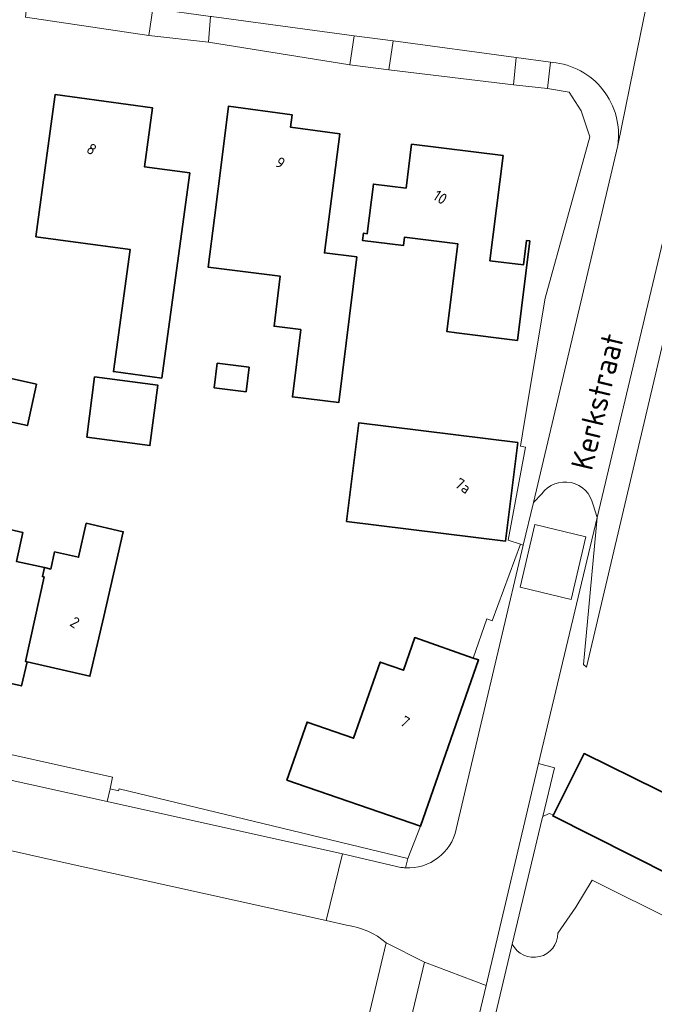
# Model space of a CAD drawing. Extents: x 184422 to 188298, y 343471 to 350189.
# Tile 156 of 256: x 186241 to 186293, y 347142 to 347222. Entities that reach past the tile are written whole.
import ezdxf
from ezdxf.enums import TextEntityAlignment as Align

# ---------------------------------------------------------------- set-up
doc = ezdxf.new("R2010")
doc.units = 0
for name, color, linetype, lineweight in [('B-WA-OG-TERREIN_CULTUURSCHEIDING-GV', 252, 'Continuous', 18), ('B-WA-OG-TERREIN_ERF-GV', 252, 'Continuous', 18), ('B-WA-OG-TOPOGRAFIE-T18', 252, 'Continuous', 18), ('B-WA-OG-WEG-GV', 252, 'Continuous', 18), ('B-WA-VH-VERHARDING_ASFALT-GV', 252, 'Continuous', 18), ('B-WA-VH-VERHARDING_BETONSTRAATSTEEN-GV', 252, 'Continuous', 18), ('B-WA-VH-VERHARDING_GESLOTEN-GV', 252, 'Continuous', 18), ('B-WA-VH-VERHARDING_HALFVERHARDING-GV', 252, 'Continuous', 18), ('B-WA-VH-VERHARDING_HALFVERHARDING_GRIND-GV', 252, 'Continuous', 18), ('B-WA-VH-VERHARDING_OPEN-GV', 252, 'Continuous', 18), ('B-WA-VH-VERHARDING_SIERBESTRATING-GV', 252, 'Continuous', 18), ('B-WA-VH-VERHARDING_STRAATBAKSTEEN-GV', 252, 'Continuous', 18), ('B-WE-OG-BEBOUWING-GV', 250, 'Continuous', 35), ('B-WE-OG-BEBOUWING-T18', 10, 'Continuous', 18)]:
    doc.layers.add(name, color=color, linetype=linetype, lineweight=lineweight)
doc.styles.add('NLCS-ISO-M1000-T18', font='NLCS-ISO.ttf', dxfattribs={"height": 1.8})
doc.styles.add('NLCS-ISO-M500-T18', font='NLCS-ISO.ttf', dxfattribs={"height": 0.9})

msp = doc.modelspace()

# ---------------------------------------------------------------- linework, layer by layer
at = {"layer": 'B-WA-OG-TERREIN_CULTUURSCHEIDING-GV', "flags": 128}
for points in [[(186266.391, 347148.342), (186244.169, 347153.272), (186234.982, 347155.331), (186232.496, 347155.88), (186226.393, 347157.229), (186222.168, 347158.156), (186222.008, 347157.389), (186216.494, 347130.955), (186216.032, 347128.741), (186242.29, 347123.45), (186243.575, 347129.811), (186261.657, 347126.13), (186261.59, 347125.825), (186262.621, 347125.614), (186263.771, 347131.625), (186264.769, 347135.779), (186269.437, 347138.756), (186271.296, 347146.533)], [(186266.391, 347148.342), (186244.169, 347153.272), (186234.982, 347155.331), (186232.496, 347155.88), (186226.393, 347157.229), (186222.168, 347158.156), (186222.008, 347157.389), (186216.494, 347130.955), (186216.032, 347128.741), (186242.29, 347123.45), (186243.575, 347129.811), (186261.657, 347126.13), (186261.59, 347125.825), (186262.621, 347125.614), (186263.771, 347131.625), (186264.769, 347135.779), (186269.437, 347138.756), (186271.296, 347146.533)], [(186266.391, 347148.342), (186244.169, 347153.272), (186234.982, 347155.331), (186232.496, 347155.88), (186226.393, 347157.229), (186222.168, 347158.156), (186222.008, 347157.389), (186216.494, 347130.955), (186216.032, 347128.741), (186242.29, 347123.45), (186243.575, 347129.811), (186261.657, 347126.13), (186261.59, 347125.825), (186262.621, 347125.614), (186263.771, 347131.625), (186264.769, 347135.779), (186269.437, 347138.756), (186271.296, 347146.533)], [(186285.259, 347147.326), (186286.723, 347149.432), (186288.061, 347151.623), (186315.203, 347138.097), (186308.599, 347122.703), (186287.003, 347134.558), (186285.19, 347131.352), (186311.915, 347116.518), (186312.133, 347117.022), (186312.581, 347118.056), (186320.206, 347135.957), (186315.163, 347138.234), (186316.5, 347141.196), (186300.967, 347148.763), (186284.855, 347156.873), (186284.904, 347156.97), (186284.56, 347157.057), (186284.041, 347156.826), (186284, 347156.654), (186281.558, 347146.421)], [(186285.259, 347147.326), (186286.723, 347149.432), (186288.061, 347151.623), (186315.203, 347138.097), (186308.599, 347122.703), (186287.003, 347134.558), (186285.19, 347131.352), (186311.915, 347116.518), (186312.133, 347117.022), (186312.581, 347118.056), (186320.206, 347135.957), (186315.163, 347138.234), (186316.5, 347141.196), (186300.967, 347148.763), (186284.855, 347156.873), (186284.904, 347156.97), (186284.56, 347157.057), (186284.041, 347156.826), (186284, 347156.654), (186281.558, 347146.421)], [(186285.259, 347147.326), (186286.723, 347149.432), (186288.061, 347151.623), (186315.203, 347138.097), (186308.599, 347122.703), (186287.003, 347134.558), (186285.19, 347131.352), (186311.915, 347116.518), (186312.133, 347117.022), (186312.581, 347118.056), (186320.206, 347135.957), (186315.163, 347138.234), (186316.5, 347141.196), (186300.967, 347148.763), (186284.855, 347156.873), (186284.904, 347156.97), (186284.56, 347157.057), (186284.041, 347156.826), (186284, 347156.654), (186281.558, 347146.421)], [(186268.056, 347147.958), (186266.391, 347148.342)], [(186268.056, 347147.958), (186266.391, 347148.342)], [(186268.056, 347147.958), (186266.391, 347148.342)]]:
    msp.add_lwpolyline(points, dxfattribs=at)
at = {"layer": 'B-WA-OG-TERREIN_CULTUURSCHEIDING-GV'}
for points in [[(186271.296, 347146.533, 0.145239), (186268.056, 347147.958)], [(186271.296, 347146.533, 0.145239), (186268.056, 347147.958)], [(186271.296, 347146.533, 0.145239), (186268.056, 347147.958)], [(186281.558, 347146.421, 0.79617), (186285.259, 347147.326)], [(186281.558, 347146.421, 0.79617), (186285.259, 347147.326)], [(186281.558, 347146.421, 0.79617), (186285.259, 347147.326)]]:
    msp.add_lwpolyline(points, format="xyb", dxfattribs=at)
at = {"layer": 'B-WA-OG-TERREIN_ERF-GV', "flags": 128}
for points in [[(186198.26, 347171.332), (186248.993, 347160.022), (186248.802, 347159.081), (186249.479, 347158.924), (186249.543, 347159.069), (186273.061, 347153.394), (186274.078, 347156.022), (186263.2, 347159.79), (186264.837, 347164.515), (186268.634, 347163.205), (186269.15, 347164.686), (186270.8, 347169.406), (186272.688, 347168.746), (186273.615, 347171.399), (186278.377, 347169.735), (186279.474, 347172.931), (186279.914, 347172.755), (186282.234, 347179.009), (186281.224, 347179.348), (186282.627, 347186.929), (186282.227, 347187.003), (186282.554, 347189.004), (186284.236, 347199.053), (186287.872, 347212.199), (186287.176, 347214.337), (186286.188, 347215.843), (186284.418, 347216.14), (186281.657, 347216.463), (186271.508, 347217.661), (186268.319, 347218.086), (186256.807, 347219.917), (186251.96, 347220.461), (186241.912, 347221.975)], [(186198.26, 347171.332), (186248.993, 347160.022), (186248.802, 347159.081), (186249.479, 347158.924), (186249.543, 347159.069), (186273.061, 347153.394), (186274.078, 347156.022), (186263.2, 347159.79), (186264.837, 347164.515), (186268.634, 347163.205), (186269.15, 347164.686), (186270.8, 347169.406), (186272.688, 347168.746), (186273.615, 347171.399), (186278.377, 347169.735), (186279.474, 347172.931), (186279.914, 347172.755), (186282.234, 347179.009), (186281.224, 347179.348), (186282.627, 347186.929), (186282.227, 347187.003), (186282.554, 347189.004), (186284.236, 347199.053), (186287.872, 347212.199), (186287.176, 347214.337), (186286.188, 347215.843), (186284.418, 347216.14), (186281.657, 347216.463), (186271.508, 347217.661), (186268.319, 347218.086), (186256.807, 347219.917), (186251.96, 347220.461), (186241.912, 347221.975)], [(186198.26, 347171.332), (186248.993, 347160.022), (186248.802, 347159.081), (186249.479, 347158.924), (186249.543, 347159.069), (186273.061, 347153.394), (186274.078, 347156.022), (186263.2, 347159.79), (186264.837, 347164.515), (186268.634, 347163.205), (186269.15, 347164.686), (186270.8, 347169.406), (186272.688, 347168.746), (186273.615, 347171.399), (186278.377, 347169.735), (186279.474, 347172.931), (186279.914, 347172.755), (186282.234, 347179.009), (186281.224, 347179.348), (186282.627, 347186.929), (186282.227, 347187.003), (186282.554, 347189.004), (186284.236, 347199.053), (186287.872, 347212.199), (186287.176, 347214.337), (186286.188, 347215.843), (186284.418, 347216.14), (186281.657, 347216.463), (186271.508, 347217.661), (186268.319, 347218.086), (186256.807, 347219.917), (186251.96, 347220.461), (186241.912, 347221.975)], [(186297.319, 347210.263), (186287.596, 347168.993), (186287.359, 347169.211), (186288.479, 347181.199), (186283.699, 347161.129), (186284.99, 347160.802), (186284.041, 347156.826), (186284.56, 347157.057), (186284.904, 347156.97), (186286.627, 347160.392), (186287.408, 347161.944), (186303.546, 347154.005)], [(186297.319, 347210.263), (186287.596, 347168.993), (186287.359, 347169.211), (186288.479, 347181.199), (186283.699, 347161.129), (186284.99, 347160.802), (186284.041, 347156.826), (186284.56, 347157.057), (186284.904, 347156.97), (186286.627, 347160.392), (186287.408, 347161.944), (186303.546, 347154.005)], [(186297.319, 347210.263), (186287.596, 347168.993), (186287.359, 347169.211), (186288.479, 347181.199), (186283.699, 347161.129), (186284.99, 347160.802), (186284.041, 347156.826), (186284.56, 347157.057), (186284.904, 347156.97), (186286.627, 347160.392), (186287.408, 347161.944), (186303.546, 347154.005)]]:
    msp.add_lwpolyline(points, dxfattribs=at)
for points in [[(186249.075, 347193.079), (186250.42, 347203.039), (186242.75, 347204.075), (186243.644, 347210.695), (186244.313, 347215.65), (186252.247, 347214.578), (186251.597, 347209.772), (186255.284, 347209.273), (186254.614, 347204.319), (186253.022, 347192.546)], [(186249.075, 347193.079), (186250.42, 347203.039), (186242.75, 347204.075), (186243.644, 347210.695), (186244.313, 347215.65), (186252.247, 347214.578), (186251.597, 347209.772), (186255.284, 347209.273), (186254.614, 347204.319), (186253.022, 347192.546)], [(186249.075, 347193.079), (186250.42, 347203.039), (186242.75, 347204.075), (186243.644, 347210.695), (186244.313, 347215.65), (186252.247, 347214.578), (186251.597, 347209.772), (186255.284, 347209.273), (186254.614, 347204.319), (186253.022, 347192.546)], [(186266.257, 347202.757), (186268.899, 347202.429), (186267.417, 347190.551), (186263.647, 347191.021), (186264.331, 347196.5), (186262.151, 347196.772), (186262.661, 347200.856), (186256.799, 347201.587), (186257.3, 347205.602), (186257.919, 347210.564), (186258.436, 347214.708), (186263.615, 347214.005), (186263.479, 347213.004), (186267.502, 347212.458)], [(186266.257, 347202.757), (186268.899, 347202.429), (186267.417, 347190.551), (186263.647, 347191.021), (186264.331, 347196.5), (186262.151, 347196.772), (186262.661, 347200.856), (186256.799, 347201.587), (186257.3, 347205.602), (186257.919, 347210.564), (186258.436, 347214.708), (186263.615, 347214.005), (186263.479, 347213.004), (186267.502, 347212.458)], [(186266.257, 347202.757), (186268.899, 347202.429), (186267.417, 347190.551), (186263.647, 347191.021), (186264.331, 347196.5), (186262.151, 347196.772), (186262.661, 347200.856), (186256.799, 347201.587), (186257.3, 347205.602), (186257.919, 347210.564), (186258.436, 347214.708), (186263.615, 347214.005), (186263.479, 347213.004), (186267.502, 347212.458)], [(186270.25, 347208.367), (186272.909, 347208.036), (186273.354, 347211.609), (186280.806, 347210.682), (186279.742, 347202.118), (186282.471, 347201.779), (186282.717, 347203.764), (186282.985, 347203.731), (186281.978, 347195.624), (186277.016, 347196.24), (186276.239, 347196.337), (186277.126, 347203.488), (186272.769, 347204.029), (186272.686, 347203.356), (186269.356, 347203.769), (186269.429, 347204.358), (186269.747, 347204.318)], [(186270.25, 347208.367), (186272.909, 347208.036), (186273.354, 347211.609), (186280.806, 347210.682), (186279.742, 347202.118), (186282.471, 347201.779), (186282.717, 347203.764), (186282.985, 347203.731), (186281.978, 347195.624), (186277.016, 347196.24), (186276.239, 347196.337), (186277.126, 347203.488), (186272.769, 347204.029), (186272.686, 347203.356), (186269.356, 347203.769), (186269.429, 347204.358), (186269.747, 347204.318)], [(186270.25, 347208.367), (186272.909, 347208.036), (186273.354, 347211.609), (186280.806, 347210.682), (186279.742, 347202.118), (186282.471, 347201.779), (186282.717, 347203.764), (186282.985, 347203.731), (186281.978, 347195.624), (186277.016, 347196.24), (186276.239, 347196.337), (186277.126, 347203.488), (186272.769, 347204.029), (186272.686, 347203.356), (186269.356, 347203.769), (186269.429, 347204.358), (186269.747, 347204.318)], [(186246.892, 347187.728), (186247.539, 347192.653), (186252.683, 347191.976), (186252.035, 347187.051)], [(186246.892, 347187.728), (186247.539, 347192.653), (186252.683, 347191.976), (186252.035, 347187.051)], [(186246.892, 347187.728), (186247.539, 347192.653), (186252.683, 347191.976), (186252.035, 347187.051)], [(186282.006, 347187.303), (186281.004, 347179.254), (186268.067, 347180.864), (186269.069, 347188.913)], [(186282.006, 347187.303), (186281.004, 347179.254), (186268.067, 347180.864), (186269.069, 347188.913)], [(186282.006, 347187.303), (186281.004, 347179.254), (186268.067, 347180.864), (186269.069, 347188.913)], [(186242.032, 347169.436), (186241.569, 347167.465), (186236.156, 347168.682), (186237.253, 347173.56), (186238.31, 347178.261), (186238.839, 347180.611), (186241.703, 347179.967), (186241.174, 347177.617), (186243.444, 347177.106), (186243.96, 347176.99), (186244.274, 347178.387), (186246.235, 347177.946), (186246.858, 347180.716), (186249.871, 347180.033), (186248.28, 347173.129), (186247.158, 347168.256)], [(186242.032, 347169.436), (186241.569, 347167.465), (186236.156, 347168.682), (186237.253, 347173.56), (186238.31, 347178.261), (186238.839, 347180.611), (186241.703, 347179.967), (186241.174, 347177.617), (186243.444, 347177.106), (186243.96, 347176.99), (186244.274, 347178.387), (186246.235, 347177.946), (186246.858, 347180.716), (186249.871, 347180.033), (186248.28, 347173.129), (186247.158, 347168.256)], [(186242.032, 347169.436), (186241.569, 347167.465), (186236.156, 347168.682), (186237.253, 347173.56), (186238.31, 347178.261), (186238.839, 347180.611), (186241.703, 347179.967), (186241.174, 347177.617), (186243.444, 347177.106), (186243.96, 347176.99), (186244.274, 347178.387), (186246.235, 347177.946), (186246.858, 347180.716), (186249.871, 347180.033), (186248.28, 347173.129), (186247.158, 347168.256)]]:
    msp.add_lwpolyline(points, close=True, dxfattribs=at)
at = {"layer": 'B-WA-OG-WEG-GV', "flags": 128}
msp.add_lwpolyline([(186296.68, 347216.247), (186295.803, 347212.293), (186295.193, 347209.652), (186294.599, 347207.008), (186288.479, 347181.199), (186287.359, 347169.211), (186287.596, 347168.993), (186297.319, 347210.263)], dxfattribs=at)
msp.add_lwpolyline([(186296.68, 347216.247), (186295.803, 347212.293), (186295.193, 347209.652), (186294.599, 347207.008), (186288.479, 347181.199), (186287.359, 347169.211), (186287.596, 347168.993), (186297.319, 347210.263)], dxfattribs=at)
msp.add_lwpolyline([(186296.68, 347216.247), (186295.803, 347212.293), (186295.193, 347209.652), (186294.599, 347207.008), (186288.479, 347181.199), (186287.359, 347169.211), (186287.596, 347168.993), (186297.319, 347210.263)], dxfattribs=at)
at = {"layer": 'B-WA-VH-VERHARDING_ASFALT-GV', "flags": 128}
for points in [[(186288.144, 347182.214), (186288.479, 347181.199), (186294.599, 347207.008), (186295.193, 347209.652), (186295.803, 347212.293), (186296.68, 347216.247), (186297.209, 347218.466), (186298.356, 347225.109), (186299.059, 347230.879), (186300.388, 347245.472), (186299.863, 347245.553), (186299.876, 347245.691), (186296.231, 347246.194), (186296.217, 347246.06), (186295.692, 347246.128), (186295.198, 347242.369), (186294.75, 347238.953), (186293.082, 347226.254)], [(186288.144, 347182.214), (186288.479, 347181.199), (186294.599, 347207.008), (186295.193, 347209.652), (186295.803, 347212.293), (186296.68, 347216.247), (186297.209, 347218.466), (186298.356, 347225.109), (186299.059, 347230.879), (186300.388, 347245.472), (186299.863, 347245.553), (186299.876, 347245.691), (186296.231, 347246.194), (186296.217, 347246.06), (186295.692, 347246.128), (186295.198, 347242.369), (186294.75, 347238.953), (186293.082, 347226.254)], [(186288.144, 347182.214), (186288.479, 347181.199), (186294.599, 347207.008), (186295.193, 347209.652), (186295.803, 347212.293), (186296.68, 347216.247), (186297.209, 347218.466), (186298.356, 347225.109), (186299.059, 347230.879), (186300.388, 347245.472), (186299.863, 347245.553), (186299.876, 347245.691), (186296.231, 347246.194), (186296.217, 347246.06), (186295.692, 347246.128), (186295.198, 347242.369), (186294.75, 347238.953), (186293.082, 347226.254)], [(186167.625, 347234.121), (186167.956, 347234.071), (186171.481, 347233.591), (186178.201, 347232.676), (186179.56, 347232.491), (186193.606, 347230.578), (186197.529, 347230.044), (186205.928, 347228.9), (186209.38, 347228.435), (186212.501, 347228.015), (186223.062, 347226.592), (186227.139, 347226.043), (186238.438, 347224.521), (186242.112, 347224.026), (186252.275, 347222.658), (186256.982, 347222.024), (186257.046, 347222.015), (186268.665, 347220.454), (186271.845, 347220.026), (186281.865, 347218.68), (186284.664, 347218.304), (186284.835, 347218.281)], [(186167.625, 347234.121), (186167.956, 347234.071), (186171.481, 347233.591), (186178.201, 347232.676), (186179.56, 347232.491), (186193.606, 347230.578), (186197.529, 347230.044), (186205.928, 347228.9), (186209.38, 347228.435), (186212.501, 347228.015), (186223.062, 347226.592), (186227.139, 347226.043), (186238.438, 347224.521), (186242.112, 347224.026), (186252.275, 347222.658), (186256.982, 347222.024), (186257.046, 347222.015), (186268.665, 347220.454), (186271.845, 347220.026), (186281.865, 347218.68), (186284.664, 347218.304), (186284.835, 347218.281)], [(186167.625, 347234.121), (186167.956, 347234.071), (186171.481, 347233.591), (186178.201, 347232.676), (186179.56, 347232.491), (186193.606, 347230.578), (186197.529, 347230.044), (186205.928, 347228.9), (186209.38, 347228.435), (186212.501, 347228.015), (186223.062, 347226.592), (186227.139, 347226.043), (186238.438, 347224.521), (186242.112, 347224.026), (186252.275, 347222.658), (186256.982, 347222.024), (186257.046, 347222.015), (186268.665, 347220.454), (186271.845, 347220.026), (186281.865, 347218.68), (186284.664, 347218.304), (186284.835, 347218.281)], [(186293.026, 347225.645), (186291.752, 347219.393), (186290.148, 347211.518), (186283.273, 347182.414), (186283.958, 347183.117)], [(186293.026, 347225.645), (186291.752, 347219.393), (186290.148, 347211.518), (186283.273, 347182.414), (186283.958, 347183.117)], [(186293.026, 347225.645), (186291.752, 347219.393), (186290.148, 347211.518), (186283.273, 347182.414), (186283.958, 347183.117)], [(186290.148, 347211.518), (186291.752, 347219.393), (186293.026, 347225.645)], [(186290.148, 347211.518), (186291.752, 347219.393), (186293.026, 347225.645)], [(186290.148, 347211.518), (186291.752, 347219.393), (186293.026, 347225.645)], [(186281.558, 347146.421), (186279.733, 347138.737), (186285.889, 347135.207), (186287.003, 347134.558), (186308.599, 347122.703), (186315.203, 347138.097), (186288.061, 347151.623), (186286.723, 347149.432), (186285.259, 347147.326)], [(186281.558, 347146.421), (186279.733, 347138.737), (186285.889, 347135.207), (186287.003, 347134.558), (186308.599, 347122.703), (186315.203, 347138.097), (186288.061, 347151.623), (186286.723, 347149.432), (186285.259, 347147.326)], [(186281.558, 347146.421), (186279.733, 347138.737), (186285.889, 347135.207), (186287.003, 347134.558), (186308.599, 347122.703), (186315.203, 347138.097), (186288.061, 347151.623), (186286.723, 347149.432), (186285.259, 347147.326)]]:
    msp.add_lwpolyline(points, dxfattribs=at)
at = {"layer": 'B-WA-VH-VERHARDING_ASFALT-GV'}
for points in [[(186284.835, 347218.281, -0.429277), (186290.148, 347211.518)], [(186284.835, 347218.281, -0.429277), (186290.148, 347211.518)], [(186284.835, 347218.281, -0.429277), (186290.148, 347211.518)], [(186283.958, 347183.117, -0.652814), (186288.144, 347182.214)], [(186283.958, 347183.117, -0.652814), (186288.144, 347182.214)], [(186283.958, 347183.117, -0.652814), (186288.144, 347182.214)], [(186285.259, 347147.326, -0.79617), (186281.558, 347146.421)], [(186285.259, 347147.326, -0.79617), (186281.558, 347146.421)], [(186285.259, 347147.326, -0.79617), (186281.558, 347146.421)]]:
    msp.add_lwpolyline(points, format="xyb", dxfattribs=at)
at = {"layer": 'B-WA-VH-VERHARDING_BETONSTRAATSTEEN-GV', "flags": 128}
for points in [[(186281.865, 347218.68), (186281.657, 347216.463), (186284.418, 347216.14), (186284.664, 347218.304)], [(186281.865, 347218.68), (186281.657, 347216.463), (186284.418, 347216.14), (186284.664, 347218.304)], [(186281.865, 347218.68), (186281.657, 347216.463), (186284.418, 347216.14), (186284.664, 347218.304)], [(186286.349, 347174.509), (186287.557, 347179.603), (186283.398, 347180.608), (186282.19, 347175.514)], [(186286.349, 347174.509), (186287.557, 347179.603), (186283.398, 347180.608), (186282.19, 347175.514)], [(186286.349, 347174.509), (186287.557, 347179.603), (186283.398, 347180.608), (186282.19, 347175.514)], [(186198.26, 347171.332), (186188.547, 347173.483), (186188.104, 347171.465), (186197.734, 347169.303), (186248.571, 347158.038), (186248.802, 347159.081), (186248.993, 347160.022)], [(186198.26, 347171.332), (186188.547, 347173.483), (186188.104, 347171.465), (186197.734, 347169.303), (186248.571, 347158.038), (186248.802, 347159.081), (186248.993, 347160.022)], [(186198.26, 347171.332), (186188.547, 347173.483), (186188.104, 347171.465), (186197.734, 347169.303), (186248.571, 347158.038), (186248.802, 347159.081), (186248.993, 347160.022)], [(186279.733, 347138.737), (186281.558, 347146.421), (186284, 347156.654), (186284.041, 347156.826), (186284.99, 347160.802), (186283.699, 347161.129), (186279.418, 347143.056), (186278.553, 347139.406)], [(186279.733, 347138.737), (186281.558, 347146.421), (186284, 347156.654), (186284.041, 347156.826), (186284.99, 347160.802), (186283.699, 347161.129), (186279.418, 347143.056), (186278.553, 347139.406)], [(186279.733, 347138.737), (186281.558, 347146.421), (186284, 347156.654), (186284.041, 347156.826), (186284.99, 347160.802), (186283.699, 347161.129), (186279.418, 347143.056), (186278.553, 347139.406)]]:
    msp.add_lwpolyline(points, close=True, dxfattribs=at)
msp.add_lwpolyline([(186272.851, 347152.639), (186273.061, 347153.394), (186249.543, 347159.069), (186249.479, 347158.924), (186248.802, 347159.081), (186248.571, 347158.038), (186267.73, 347153.792), (186272.471, 347152.678)], dxfattribs=at)
msp.add_lwpolyline([(186272.851, 347152.639), (186273.061, 347153.394), (186249.543, 347159.069), (186249.479, 347158.924), (186248.802, 347159.081), (186248.571, 347158.038), (186267.73, 347153.792), (186272.471, 347152.678)], dxfattribs=at)
msp.add_lwpolyline([(186272.851, 347152.639), (186273.061, 347153.394), (186249.543, 347159.069), (186249.479, 347158.924), (186248.802, 347159.081), (186248.571, 347158.038), (186267.73, 347153.792), (186272.471, 347152.678)], dxfattribs=at)
at = {"layer": 'B-WA-VH-VERHARDING_BETONSTRAATSTEEN-GV'}
msp.add_lwpolyline([(186272.471, 347152.678, 0.023972), (186272.851, 347152.639)], format="xyb", dxfattribs=at)
msp.add_lwpolyline([(186272.471, 347152.678, 0.023972), (186272.851, 347152.639)], format="xyb", dxfattribs=at)
msp.add_lwpolyline([(186272.471, 347152.678, 0.023972), (186272.851, 347152.639)], format="xyb", dxfattribs=at)
at = {"layer": 'B-WA-VH-VERHARDING_GESLOTEN-GV', "flags": 128}
msp.add_lwpolyline([(186234.982, 347155.331), (186244.169, 347153.272), (186266.391, 347148.342), (186267.73, 347153.792), (186248.571, 347158.038), (186197.734, 347169.303)], dxfattribs=at)
msp.add_lwpolyline([(186234.982, 347155.331), (186244.169, 347153.272), (186266.391, 347148.342), (186267.73, 347153.792), (186248.571, 347158.038), (186197.734, 347169.303)], dxfattribs=at)
msp.add_lwpolyline([(186234.982, 347155.331), (186244.169, 347153.272), (186266.391, 347148.342), (186267.73, 347153.792), (186248.571, 347158.038), (186197.734, 347169.303)], dxfattribs=at)
at = {"layer": 'B-WA-VH-VERHARDING_HALFVERHARDING-GV', "flags": 128}
msp.add_lwpolyline([(186252.275, 347222.658), (186242.112, 347224.026), (186241.912, 347221.975), (186251.96, 347220.461)], close=True, dxfattribs=at)
msp.add_lwpolyline([(186252.275, 347222.658), (186242.112, 347224.026), (186241.912, 347221.975), (186251.96, 347220.461)], close=True, dxfattribs=at)
msp.add_lwpolyline([(186252.275, 347222.658), (186242.112, 347224.026), (186241.912, 347221.975), (186251.96, 347220.461)], close=True, dxfattribs=at)
at = {"layer": 'B-WA-VH-VERHARDING_HALFVERHARDING_GRIND-GV', "flags": 128}
for points in [[(186256.982, 347222.024), (186256.807, 347219.917), (186268.319, 347218.086), (186268.665, 347220.454), (186257.046, 347222.015)], [(186256.982, 347222.024), (186256.807, 347219.917), (186268.319, 347218.086), (186268.665, 347220.454), (186257.046, 347222.015)], [(186256.982, 347222.024), (186256.807, 347219.917), (186268.319, 347218.086), (186268.665, 347220.454), (186257.046, 347222.015)], [(186281.865, 347218.68), (186271.845, 347220.026), (186271.508, 347217.661), (186281.657, 347216.463)], [(186281.865, 347218.68), (186271.845, 347220.026), (186271.508, 347217.661), (186281.657, 347216.463)], [(186281.865, 347218.68), (186271.845, 347220.026), (186271.508, 347217.661), (186281.657, 347216.463)]]:
    msp.add_lwpolyline(points, close=True, dxfattribs=at)
for points in [[(186284.835, 347218.281), (186284.664, 347218.304), (186284.418, 347216.14), (186286.188, 347215.843), (186287.176, 347214.337), (186287.872, 347212.199), (186284.236, 347199.053), (186282.554, 347189.004), (186282.227, 347187.003), (186282.627, 347186.929), (186281.224, 347179.348), (186282.234, 347179.009), (186282.451, 347178.925), (186283.273, 347182.414)], [(186284.835, 347218.281), (186284.664, 347218.304), (186284.418, 347216.14), (186286.188, 347215.843), (186287.176, 347214.337), (186287.872, 347212.199), (186284.236, 347199.053), (186282.554, 347189.004), (186282.227, 347187.003), (186282.627, 347186.929), (186281.224, 347179.348), (186282.234, 347179.009), (186282.451, 347178.925), (186283.273, 347182.414)], [(186284.835, 347218.281), (186284.664, 347218.304), (186284.418, 347216.14), (186286.188, 347215.843), (186287.176, 347214.337), (186287.872, 347212.199), (186284.236, 347199.053), (186282.554, 347189.004), (186282.227, 347187.003), (186282.627, 347186.929), (186281.224, 347179.348), (186282.234, 347179.009), (186282.451, 347178.925), (186283.273, 347182.414)], [(186283.273, 347182.414), (186290.148, 347211.518)], [(186283.273, 347182.414), (186290.148, 347211.518)], [(186283.273, 347182.414), (186290.148, 347211.518)]]:
    msp.add_lwpolyline(points, dxfattribs=at)
at = {"layer": 'B-WA-VH-VERHARDING_HALFVERHARDING_GRIND-GV'}
msp.add_lwpolyline([(186290.148, 347211.518, 0.429277), (186284.835, 347218.281)], format="xyb", dxfattribs=at)
msp.add_lwpolyline([(186290.148, 347211.518, 0.429277), (186284.835, 347218.281)], format="xyb", dxfattribs=at)
msp.add_lwpolyline([(186290.148, 347211.518, 0.429277), (186284.835, 347218.281)], format="xyb", dxfattribs=at)
at = {"layer": 'B-WA-VH-VERHARDING_OPEN-GV', "flags": 128}
for points in [[(186256.807, 347219.917), (186256.982, 347222.024), (186252.275, 347222.658), (186251.96, 347220.461)], [(186256.807, 347219.917), (186256.982, 347222.024), (186252.275, 347222.658), (186251.96, 347220.461)], [(186256.807, 347219.917), (186256.982, 347222.024), (186252.275, 347222.658), (186251.96, 347220.461)], [(186268.665, 347220.454), (186268.319, 347218.086), (186271.508, 347217.661), (186271.845, 347220.026)], [(186268.665, 347220.454), (186268.319, 347218.086), (186271.508, 347217.661), (186271.845, 347220.026)], [(186268.665, 347220.454), (186268.319, 347218.086), (186271.508, 347217.661), (186271.845, 347220.026)]]:
    msp.add_lwpolyline(points, close=True, dxfattribs=at)
at = {"layer": 'B-WA-VH-VERHARDING_SIERBESTRATING-GV', "flags": 128}
msp.add_lwpolyline([(186276.996, 347155.781), (186282.451, 347178.925), (186282.234, 347179.009), (186279.914, 347172.755), (186279.474, 347172.931), (186278.377, 347169.735), (186278.816, 347169.581), (186274.078, 347156.022), (186273.061, 347153.394), (186272.851, 347152.639)], dxfattribs=at)
msp.add_lwpolyline([(186276.996, 347155.781), (186282.451, 347178.925), (186282.234, 347179.009), (186279.914, 347172.755), (186279.474, 347172.931), (186278.377, 347169.735), (186278.816, 347169.581), (186274.078, 347156.022), (186273.061, 347153.394), (186272.851, 347152.639)], dxfattribs=at)
msp.add_lwpolyline([(186276.996, 347155.781), (186282.451, 347178.925), (186282.234, 347179.009), (186279.914, 347172.755), (186279.474, 347172.931), (186278.377, 347169.735), (186278.816, 347169.581), (186274.078, 347156.022), (186273.061, 347153.394), (186272.851, 347152.639)], dxfattribs=at)
at = {"layer": 'B-WA-VH-VERHARDING_SIERBESTRATING-GV'}
msp.add_lwpolyline([(186272.851, 347152.639, 0.367646), (186276.996, 347155.781)], format="xyb", dxfattribs=at)
msp.add_lwpolyline([(186272.851, 347152.639, 0.367646), (186276.996, 347155.781)], format="xyb", dxfattribs=at)
msp.add_lwpolyline([(186272.851, 347152.639, 0.367646), (186276.996, 347155.781)], format="xyb", dxfattribs=at)
at = {"layer": 'B-WA-VH-VERHARDING_STRAATBAKSTEEN-GV'}
for points in [[(186288.144, 347182.214, 0.652814), (186283.958, 347183.117)], [(186288.144, 347182.214, 0.652814), (186283.958, 347183.117)], [(186288.144, 347182.214, 0.652814), (186283.958, 347183.117)], [(186276.996, 347155.781, -0.367646), (186272.851, 347152.639)], [(186276.996, 347155.781, -0.367646), (186272.851, 347152.639)], [(186276.996, 347155.781, -0.367646), (186272.851, 347152.639)], [(186272.851, 347152.639, -0.023972), (186272.471, 347152.678)], [(186272.851, 347152.639, -0.023972), (186272.471, 347152.678)], [(186272.851, 347152.639, -0.023972), (186272.471, 347152.678)], [(186268.056, 347147.958, -0.145239), (186271.296, 347146.533)], [(186268.056, 347147.958, -0.145239), (186271.296, 347146.533)], [(186268.056, 347147.958, -0.145239), (186271.296, 347146.533)]]:
    msp.add_lwpolyline(points, format="xyb", dxfattribs=at)
at = {"layer": 'B-WA-VH-VERHARDING_STRAATBAKSTEEN-GV', "flags": 128}
for points in [[(186283.958, 347183.117), (186283.273, 347182.414), (186282.451, 347178.925), (186276.996, 347155.781)], [(186283.958, 347183.117), (186283.273, 347182.414), (186282.451, 347178.925), (186276.996, 347155.781)], [(186283.958, 347183.117), (186283.273, 347182.414), (186282.451, 347178.925), (186276.996, 347155.781)], [(186271.296, 347146.533), (186274.412, 347144.945), (186279.418, 347143.056), (186283.699, 347161.129), (186288.479, 347181.199), (186288.144, 347182.214)], [(186271.296, 347146.533), (186274.412, 347144.945), (186279.418, 347143.056), (186283.699, 347161.129), (186288.479, 347181.199), (186288.144, 347182.214)], [(186271.296, 347146.533), (186274.412, 347144.945), (186279.418, 347143.056), (186283.699, 347161.129), (186288.479, 347181.199), (186288.144, 347182.214)], [(186272.471, 347152.678), (186267.73, 347153.792), (186266.391, 347148.342), (186268.056, 347147.958)], [(186272.471, 347152.678), (186267.73, 347153.792), (186266.391, 347148.342), (186268.056, 347147.958)], [(186272.471, 347152.678), (186267.73, 347153.792), (186266.391, 347148.342), (186268.056, 347147.958)]]:
    msp.add_lwpolyline(points, dxfattribs=at)
for points in [[(186283.398, 347180.608), (186287.557, 347179.603), (186286.349, 347174.509), (186282.19, 347175.514)], [(186283.398, 347180.608), (186287.557, 347179.603), (186286.349, 347174.509), (186282.19, 347175.514)], [(186283.398, 347180.608), (186287.557, 347179.603), (186286.349, 347174.509), (186282.19, 347175.514)], [(186261.59, 347125.825), (186259.26, 347126.299), (186258.432, 347122.286), (186259.985, 347121.946), (186259.974, 347121.892), (186259.306, 347118.658), (186261.707, 347118.138), (186262.005, 347118.076), (186264.632, 347117.526), (186264.135, 347115.124), (186267.142, 347114.39), (186274.412, 347144.945), (186271.296, 347146.533), (186269.437, 347138.756), (186264.769, 347135.779), (186263.771, 347131.625), (186262.621, 347125.614)], [(186261.59, 347125.825), (186259.26, 347126.299), (186258.432, 347122.286), (186259.985, 347121.946), (186259.974, 347121.892), (186259.306, 347118.658), (186261.707, 347118.138), (186262.005, 347118.076), (186264.632, 347117.526), (186264.135, 347115.124), (186267.142, 347114.39), (186274.412, 347144.945), (186271.296, 347146.533), (186269.437, 347138.756), (186264.769, 347135.779), (186263.771, 347131.625), (186262.621, 347125.614)], [(186261.59, 347125.825), (186259.26, 347126.299), (186258.432, 347122.286), (186259.985, 347121.946), (186259.974, 347121.892), (186259.306, 347118.658), (186261.707, 347118.138), (186262.005, 347118.076), (186264.632, 347117.526), (186264.135, 347115.124), (186267.142, 347114.39), (186274.412, 347144.945), (186271.296, 347146.533), (186269.437, 347138.756), (186264.769, 347135.779), (186263.771, 347131.625), (186262.621, 347125.614)], [(186271.906, 347112.385), (186278.553, 347139.406), (186279.418, 347143.056), (186274.412, 347144.945), (186267.142, 347114.39), (186266.899, 347113.388)], [(186271.906, 347112.385), (186278.553, 347139.406), (186279.418, 347143.056), (186274.412, 347144.945), (186267.142, 347114.39), (186266.899, 347113.388)], [(186271.906, 347112.385), (186278.553, 347139.406), (186279.418, 347143.056), (186274.412, 347144.945), (186267.142, 347114.39), (186266.899, 347113.388)]]:
    msp.add_lwpolyline(points, close=True, dxfattribs=at)
at = {"layer": 'B-WE-OG-BEBOUWING-GV', "flags": 128}
for points in [[(186253.022, 347192.546), (186254.614, 347204.319), (186255.284, 347209.273), (186251.597, 347209.772), (186252.247, 347214.578), (186244.313, 347215.65), (186243.644, 347210.695), (186242.75, 347204.075), (186250.42, 347203.039), (186249.075, 347193.079)], [(186253.022, 347192.546), (186254.614, 347204.319), (186255.284, 347209.273), (186251.597, 347209.772), (186252.247, 347214.578), (186244.313, 347215.65), (186243.644, 347210.695), (186242.75, 347204.075), (186250.42, 347203.039), (186249.075, 347193.079)], [(186253.022, 347192.546), (186254.614, 347204.319), (186255.284, 347209.273), (186251.597, 347209.772), (186252.247, 347214.578), (186244.313, 347215.65), (186243.644, 347210.695), (186242.75, 347204.075), (186250.42, 347203.039), (186249.075, 347193.079)], [(186268.899, 347202.429), (186266.257, 347202.757), (186267.502, 347212.458), (186263.479, 347213.004), (186263.615, 347214.005), (186258.436, 347214.708), (186257.919, 347210.564), (186257.3, 347205.602), (186256.799, 347201.587), (186262.661, 347200.856), (186262.151, 347196.772), (186264.331, 347196.5), (186263.647, 347191.021), (186267.417, 347190.551)], [(186268.899, 347202.429), (186266.257, 347202.757), (186267.502, 347212.458), (186263.479, 347213.004), (186263.615, 347214.005), (186258.436, 347214.708), (186257.919, 347210.564), (186257.3, 347205.602), (186256.799, 347201.587), (186262.661, 347200.856), (186262.151, 347196.772), (186264.331, 347196.5), (186263.647, 347191.021), (186267.417, 347190.551)], [(186268.899, 347202.429), (186266.257, 347202.757), (186267.502, 347212.458), (186263.479, 347213.004), (186263.615, 347214.005), (186258.436, 347214.708), (186257.919, 347210.564), (186257.3, 347205.602), (186256.799, 347201.587), (186262.661, 347200.856), (186262.151, 347196.772), (186264.331, 347196.5), (186263.647, 347191.021), (186267.417, 347190.551)], [(186273.354, 347211.609), (186272.909, 347208.036), (186270.25, 347208.367), (186269.747, 347204.318), (186269.429, 347204.358), (186269.356, 347203.769), (186272.686, 347203.356), (186272.769, 347204.029), (186277.126, 347203.488), (186276.239, 347196.337), (186277.016, 347196.24), (186281.978, 347195.624), (186282.985, 347203.731), (186282.717, 347203.764), (186282.471, 347201.779), (186279.742, 347202.118), (186280.806, 347210.682)], [(186273.354, 347211.609), (186272.909, 347208.036), (186270.25, 347208.367), (186269.747, 347204.318), (186269.429, 347204.358), (186269.356, 347203.769), (186272.686, 347203.356), (186272.769, 347204.029), (186277.126, 347203.488), (186276.239, 347196.337), (186277.016, 347196.24), (186281.978, 347195.624), (186282.985, 347203.731), (186282.717, 347203.764), (186282.471, 347201.779), (186279.742, 347202.118), (186280.806, 347210.682)], [(186273.354, 347211.609), (186272.909, 347208.036), (186270.25, 347208.367), (186269.747, 347204.318), (186269.429, 347204.358), (186269.356, 347203.769), (186272.686, 347203.356), (186272.769, 347204.029), (186277.126, 347203.488), (186276.239, 347196.337), (186277.016, 347196.24), (186281.978, 347195.624), (186282.985, 347203.731), (186282.717, 347203.764), (186282.471, 347201.779), (186279.742, 347202.118), (186280.806, 347210.682)], [(186259.877, 347191.431), (186260.124, 347193.435), (186257.523, 347193.755), (186257.277, 347191.751)], [(186259.877, 347191.431), (186260.124, 347193.435), (186257.523, 347193.755), (186257.277, 347191.751)], [(186259.877, 347191.431), (186260.124, 347193.435), (186257.523, 347193.755), (186257.277, 347191.751)], [(186242.793, 347192.061), (186239.74, 347192.723), (186239.007, 347189.341), (186242.06, 347188.679)], [(186242.793, 347192.061), (186239.74, 347192.723), (186239.007, 347189.341), (186242.06, 347188.679)], [(186242.793, 347192.061), (186239.74, 347192.723), (186239.007, 347189.341), (186242.06, 347188.679)], [(186246.892, 347187.728), (186252.035, 347187.051), (186252.683, 347191.976), (186247.539, 347192.653)], [(186246.892, 347187.728), (186252.035, 347187.051), (186252.683, 347191.976), (186247.539, 347192.653)], [(186246.892, 347187.728), (186252.035, 347187.051), (186252.683, 347191.976), (186247.539, 347192.653)], [(186282.006, 347187.303), (186269.069, 347188.913), (186268.067, 347180.864), (186281.004, 347179.254)], [(186282.006, 347187.303), (186269.069, 347188.913), (186268.067, 347180.864), (186281.004, 347179.254)], [(186282.006, 347187.303), (186269.069, 347188.913), (186268.067, 347180.864), (186281.004, 347179.254)], [(186237.253, 347173.56), (186236.156, 347168.682), (186241.569, 347167.465), (186242.032, 347169.436), (186241.896, 347169.467), (186243.417, 347176.347), (186243.28, 347176.378), (186243.444, 347177.106), (186241.174, 347177.617), (186241.703, 347179.967), (186238.839, 347180.611), (186238.31, 347178.261)], [(186237.253, 347173.56), (186236.156, 347168.682), (186241.569, 347167.465), (186242.032, 347169.436), (186241.896, 347169.467), (186243.417, 347176.347), (186243.28, 347176.378), (186243.444, 347177.106), (186241.174, 347177.617), (186241.703, 347179.967), (186238.839, 347180.611), (186238.31, 347178.261)], [(186237.253, 347173.56), (186236.156, 347168.682), (186241.569, 347167.465), (186242.032, 347169.436), (186241.896, 347169.467), (186243.417, 347176.347), (186243.28, 347176.378), (186243.444, 347177.106), (186241.174, 347177.617), (186241.703, 347179.967), (186238.839, 347180.611), (186238.31, 347178.261)], [(186246.858, 347180.716), (186246.235, 347177.946), (186244.274, 347178.387), (186243.96, 347176.99), (186243.444, 347177.106), (186243.28, 347176.378), (186243.417, 347176.347), (186241.896, 347169.467), (186242.032, 347169.436), (186247.158, 347168.256), (186248.28, 347173.129), (186249.871, 347180.033)], [(186246.858, 347180.716), (186246.235, 347177.946), (186244.274, 347178.387), (186243.96, 347176.99), (186243.444, 347177.106), (186243.28, 347176.378), (186243.417, 347176.347), (186241.896, 347169.467), (186242.032, 347169.436), (186247.158, 347168.256), (186248.28, 347173.129), (186249.871, 347180.033)], [(186246.858, 347180.716), (186246.235, 347177.946), (186244.274, 347178.387), (186243.96, 347176.99), (186243.444, 347177.106), (186243.28, 347176.378), (186243.417, 347176.347), (186241.896, 347169.467), (186242.032, 347169.436), (186247.158, 347168.256), (186248.28, 347173.129), (186249.871, 347180.033)], [(186263.2, 347159.79), (186274.078, 347156.022), (186278.816, 347169.581), (186278.377, 347169.735), (186273.615, 347171.399), (186272.688, 347168.746), (186270.8, 347169.406), (186269.15, 347164.686), (186268.634, 347163.205), (186264.837, 347164.515)], [(186263.2, 347159.79), (186274.078, 347156.022), (186278.816, 347169.581), (186278.377, 347169.735), (186273.615, 347171.399), (186272.688, 347168.746), (186270.8, 347169.406), (186269.15, 347164.686), (186268.634, 347163.205), (186264.837, 347164.515)], [(186263.2, 347159.79), (186274.078, 347156.022), (186278.816, 347169.581), (186278.377, 347169.735), (186273.615, 347171.399), (186272.688, 347168.746), (186270.8, 347169.406), (186269.15, 347164.686), (186268.634, 347163.205), (186264.837, 347164.515)], [(186300.967, 347148.763), (186303.546, 347154.005), (186287.408, 347161.944), (186286.627, 347160.392), (186284.904, 347156.97), (186284.855, 347156.873)], [(186300.967, 347148.763), (186303.546, 347154.005), (186287.408, 347161.944), (186286.627, 347160.392), (186284.904, 347156.97), (186284.855, 347156.873)], [(186300.967, 347148.763), (186303.546, 347154.005), (186287.408, 347161.944), (186286.627, 347160.392), (186284.904, 347156.97), (186284.855, 347156.873)]]:
    msp.add_lwpolyline(points, close=True, dxfattribs=at)

# ---------------------------------------------------------------- texts
at = {"layer": 'B-WA-OG-TOPOGRAFIE-T18', "style": 'NLCS-ISO-M1000-T18'}
msp.add_text('Kerkstraat', height=1.8, rotation=76.6, dxfattribs=at).set_placement((186288.481, 347190.628), align=Align.MIDDLE)
msp.add_text('Kerkstraat', height=1.8, rotation=76.6, dxfattribs=at).set_placement((186288.481, 347190.628), align=Align.MIDDLE)
msp.add_text('Kerkstraat', height=1.8, rotation=76.6, dxfattribs=at).set_placement((186288.481, 347190.628), align=Align.MIDDLE)
at = {"layer": 'B-WE-OG-BEBOUWING-T18', "style": 'NLCS-ISO-M500-T18'}
for s, p in [('8', (186247.296, 347211.211)), ('8', (186247.296, 347211.211)), ('8', (186247.296, 347211.211)), ('9', (186262.661, 347210.098)), ('9', (186262.661, 347210.098)), ('9', (186262.661, 347210.098)), ('10', (186275.69, 347207.288)), ('10', (186275.69, 347207.288)), ('10', (186275.69, 347207.288)), ('7a', (186277.536, 347183.773)), ('7a', (186277.536, 347183.773)), ('7a', (186277.536, 347183.773)), ('2', (186245.932, 347172.643)), ('2', (186245.932, 347172.643)), ('2', (186245.932, 347172.643)), ('7', (186272.82, 347164.548)), ('7', (186272.82, 347164.548)), ('7', (186272.82, 347164.548))]:
    msp.add_text(s, height=0.9, rotation=327.1, dxfattribs=at).set_placement(p, align=Align.MIDDLE)

doc.saveas('drawing.dxf')
